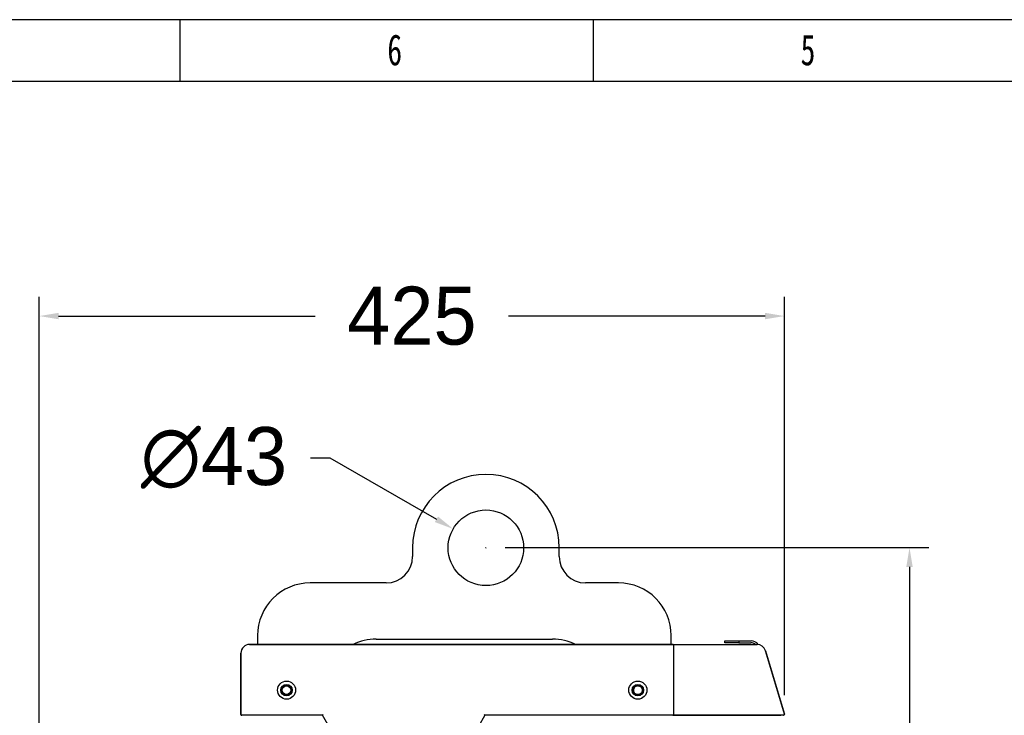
# Model space of a CAD drawing. Header units: millimetres. Extents: x -530 to 1563, y -566 to 914.
# Tile 8 of 15: x 25 to 586, y 519 to 914. Entities that reach past the tile are written whole.
import ezdxf

# ---------------------------------------------------------------- set-up
doc = ezdxf.new("R2010")
doc.units = ezdxf.units.MM
doc.styles.add('样式 1', font='SimSun.ttf', dxfattribs={"width": 0.7, "height": 2.5})
doc.dimstyles.get("Standard").update_dxf_attribs({"dimtxt": 33, "dimasz": 11, "dimexe": 11, "dimexo": 11, "dimgap": 11, "dimtad": 0, "dimtih": 1, "dimtoh": 1, "dimdsep": 46, "dimtxsty": 'Standard', "dimcen": 0.09, "dimadec": 0, "dimazin": 0, "dimtfac": 1, "dimtofl": 0, "dimtmove": 0, "dimatfit": 3, "dimfxl": 0, "dimtolj": 1, "dimtzin": 0, "dimarcsym": 0})

# ---------------------------------------------------------------- blocks, each defined once
blk = doc.blocks.new('图框')
at = {"lineweight": -3}
for p, q in [((2267.32, 1603.15), (0, 1603.15)), ((700.43, 1564.98), (700.43, 1603.15)), ((955.21, 1564.98), (955.21, 1603.15)), ((2229.15, 1564.98), (38.17, 1564.98))]:
    blk.add_line(p, q, dxfattribs=at)
at = {"lineweight": -3, "char_height": 19.0852, "attachment_point": 1, "style": '样式 1'}
for s, insert, width in [('{\\fSimSun|b0|i0|c134|p2;6}', (828.12, 1594.15), 9.306), ('{\\fSimSun|b0|i0|c134|p2;5}', (1082.91, 1594.15), 8.6432)]:
    blk.add_mtext(s, dxfattribs=dict(at, insert=insert, width=width))
blk = doc.blocks.new('*D2')
at = {"color": 0, "lineweight": -2}
for p, q in [((190.81, 665.11), (201.81, 665.11)), ((201.81, 665.11), (262.45, 630.2)), ((290.53, 613.99), (290.71, 613.99)), ((290.62, 613.9), (290.62, 614.08))]:
    blk.add_line(p, q, dxfattribs=at)
at = {"color": 0, "lineweight": 18}
blk.add_solid([(263.37, 631.79), (261.54, 628.62), (271.98, 624.72)], dxfattribs=at)
at = {"layer": 'Defpoints', "color": 0, "lineweight": 18}
for p in [(271.98, 624.72), (309.25, 603.27)]:
    blk.add_point(p, dxfattribs=at)
at = {"color": 0, "lineweight": 18, "insert": (135.81, 665.11), "char_height": 33, "attachment_point": 5}
blk.add_mtext('\\A1;∅43', dxfattribs=at)
blk = doc.blocks.new('*D3')
at = {"color": 0, "lineweight": -2}
for p, q in [((301.62, 614.08), (542.77, 614.08)), ((531.77, 603.08), (531.77, 329.48)), ((531.77, 0.88), (531.77, 274.48)), ((845.37, -10.12), (520.77, -10.12))]:
    blk.add_line(p, q, dxfattribs=at)
at = {"color": 0, "lineweight": 18}
for points in [[(529.94, 603.08), (533.6, 603.08), (531.77, 614.08)], [(529.94, 0.88), (533.6, 0.88), (531.77, -10.12)]]:
    blk.add_solid(points, dxfattribs=at)
at = {"layer": 'Defpoints', "color": 0, "lineweight": 18}
for p in [(290.62, 614.08), (531.77, -10.12), (856.37, -10.12)]:
    blk.add_point(p, dxfattribs=at)
at = {"color": 0, "lineweight": 18, "insert": (531.77, 301.98), "char_height": 33, "attachment_point": 5}
blk.add_mtext('\\A1;625', dxfattribs=at)
blk = doc.blocks.new('*D4')
at = {"color": 0, "lineweight": -2}
for p, q in [((36.37, 350.24), (36.37, 756.85)), ((460.58, 530.17), (460.58, 756.85)), ((47.37, 745.85), (193.47, 745.85)), ((449.58, 745.85), (303.47, 745.85))]:
    blk.add_line(p, q, dxfattribs=at)
at = {"color": 0, "lineweight": 18}
for points in [[(47.37, 747.68), (47.37, 744.01), (36.37, 745.85)], [(449.58, 747.68), (449.58, 744.01), (460.58, 745.85)]]:
    blk.add_solid(points, dxfattribs=at)
at = {"layer": 'Defpoints', "color": 0, "lineweight": 18}
for p in [(460.58, 745.85), (460.58, 519.17), (36.37, 339.24)]:
    blk.add_point(p, dxfattribs=at)
at = {"color": 0, "lineweight": 18, "insert": (248.47, 745.85), "char_height": 33, "attachment_point": 5}
blk.add_mtext('\\A1;425', dxfattribs=at)

msp = doc.modelspace()

# ---------------------------------------------------------------- linework, layer by layer
for p, q in [((248.868, 613.991), (248.868, 608.991)), ((332.368, 608.991), (332.368, 613.991)), ((233.868, 593.991), (190.618, 593.991)), ((366.118, 593.991), (347.368, 593.991)), ((160.618, 563.991), (160.618, 558.993)), ((228.118, 561.991), (328.618, 561.991)), ((396.118, 558.991), (396.118, 563.991)), ((426.691, 560.991), (434.691, 560.991)), ((426.691, 559.991), (426.691, 560.991)), ((434.691, 560.991), (441.541, 560.991)), ((434.691, 560.991), (434.691, 559.991)), ((156.118, 558.994), (185.869, 558.994)), ((397.291, 558.991), (156.118, 558.991)), ((156.118, 558.991), (397.291, 558.991)), ((185.868, 558.994), (185.868, 558.991)), ((188.368, 558.994), (185.868, 558.994)), ((188.368, 558.991), (188.368, 558.994)), ((188.37, 558.994), (190.871, 558.994)), ((190.868, 558.994), (190.868, 558.991)), ((193.368, 558.994), (190.868, 558.994)), ((193.368, 558.991), (193.368, 558.994)), ((193.369, 558.994), (195.87, 558.994)), ((195.868, 558.994), (195.868, 558.991)), ((198.368, 558.994), (195.868, 558.994)), ((198.368, 558.991), (198.368, 558.994)), ((198.369, 558.994), (200.87, 558.994)), ((200.868, 558.994), (200.868, 558.991)), ((203.368, 558.994), (200.868, 558.994)), ((203.368, 558.991), (203.368, 558.994)), ((203.371, 558.994), (205.869, 558.994)), ((205.868, 558.994), (205.868, 558.991)), ((208.368, 558.994), (205.868, 558.994)), ((208.368, 558.991), (208.368, 558.994)), ((208.37, 558.994), (210.868, 558.994)), ((210.868, 558.994), (210.868, 558.991)), ((213.368, 558.994), (210.868, 558.994)), ((213.368, 558.991), (213.368, 558.994)), ((213.37, 558.994), (215.871, 558.994)), ((215.868, 558.994), (215.868, 558.991)), ((218.368, 558.994), (215.868, 558.994)), ((218.368, 558.991), (218.368, 558.994)), ((218.369, 558.994), (220.87, 558.994)), ((220.868, 558.994), (220.868, 558.991)), ((223.368, 558.994), (220.868, 558.994)), ((223.368, 558.991), (223.368, 558.994)), ((223.371, 558.994), (225.869, 558.994)), ((225.868, 558.994), (225.868, 558.991)), ((228.368, 558.994), (225.868, 558.994)), ((228.368, 558.991), (228.368, 558.994)), ((228.37, 558.994), (230.869, 558.994)), ((230.868, 558.994), (230.868, 558.991)), ((233.368, 558.994), (230.868, 558.994)), ((233.368, 558.991), (233.368, 558.994)), ((233.37, 558.994), (235.871, 558.994)), ((235.868, 558.994), (235.868, 558.991)), ((238.368, 558.994), (235.868, 558.994)), ((238.368, 558.991), (238.368, 558.994)), ((238.369, 558.994), (240.87, 558.994)), ((240.868, 558.994), (240.868, 558.991)), ((243.368, 558.994), (240.868, 558.994)), ((243.368, 558.991), (243.368, 558.994)), ((243.368, 558.994), (245.87, 558.994)), ((245.868, 558.994), (245.868, 558.991)), ((248.368, 558.994), (245.868, 558.994)), ((248.368, 558.991), (248.368, 558.994)), ((248.371, 558.994), (250.866, 558.994)), ((250.868, 558.994), (250.868, 558.991)), ((253.368, 558.994), (250.868, 558.994)), ((253.367, 558.994), (255.868, 558.994)), ((253.368, 558.991), (253.368, 558.994)), ((255.868, 558.994), (255.868, 558.991)), ((258.368, 558.994), (255.868, 558.994)), ((258.366, 558.994), (260.868, 558.994)), ((258.368, 558.991), (258.368, 558.994)), ((260.868, 558.994), (260.868, 558.991)), ((263.368, 558.994), (260.868, 558.994)), ((263.366, 558.994), (265.867, 558.994)), ((263.368, 558.991), (263.368, 558.994)), ((265.868, 558.994), (265.868, 558.991)), ((268.368, 558.994), (265.868, 558.994)), ((268.368, 558.991), (268.368, 558.994)), ((268.368, 558.994), (270.866, 558.994)), ((270.868, 558.994), (270.868, 558.991)), ((273.368, 558.994), (270.868, 558.994)), ((273.367, 558.994), (275.866, 558.994)), ((273.368, 558.991), (273.368, 558.994)), ((275.868, 558.994), (275.868, 558.991)), ((278.368, 558.994), (275.868, 558.994)), ((278.367, 558.994), (280.868, 558.994)), ((278.368, 558.991), (278.368, 558.994)), ((280.868, 558.994), (280.868, 558.991)), ((283.368, 558.994), (280.868, 558.994)), ((283.366, 558.994), (285.867, 558.994)), ((283.368, 558.991), (283.368, 558.994)), ((285.868, 558.994), (285.868, 558.991)), ((288.368, 558.994), (285.868, 558.994)), ((288.368, 558.991), (288.368, 558.994)), ((288.368, 558.994), (290.866, 558.994)), ((290.868, 558.994), (290.868, 558.991)), ((293.368, 558.994), (290.868, 558.994)), ((293.368, 558.994), (295.868, 558.994)), ((293.368, 558.991), (293.368, 558.994)), ((295.868, 558.994), (295.868, 558.991)), ((298.368, 558.994), (295.868, 558.994)), ((298.368, 558.994), (300.868, 558.994)), ((298.368, 558.991), (298.368, 558.994)), ((300.868, 558.994), (300.868, 558.991)), ((303.368, 558.994), (300.868, 558.994)), ((303.368, 558.994), (305.868, 558.994)), ((303.368, 558.991), (303.368, 558.994)), ((305.868, 558.994), (305.868, 558.991)), ((308.368, 558.994), (305.868, 558.994)), ((308.366, 558.994), (343.118, 558.994)), ((308.368, 558.991), (308.368, 558.994)), ((397.291, 558.991), (444.972, 558.991)), ((397.292, 558.991), (444.973, 558.991)), ((397.379, 558.491), (397.379, 519.173)), ((434.691, 559.991), (426.691, 559.991)), ((434.691, 559.991), (441.437, 559.991)), ((449.762, 555.423), (460.557, 519.316)), ((460.557, 519.316), (449.763, 555.423)), ((151.118, 553.991), (151.118, 553.994)), ((151.118, 553.991), (151.118, 519.173)), ((151.118, 519.173), (151.118, 553.991)), ((151.118, 519.173), (151.118, 518.673)), ((151.618, 518.673), (151.118, 518.673)), ((197.603, 518.673), (151.618, 518.673)), ((197.603, 518.673), (154.118, 518.673)), ((197.603, 518.673), (197.892, 519.173)), ((218.879, 481.727), (197.603, 518.673)), ((218.879, 481.727), (197.603, 518.673)), ((290.059, 518.673), (268.783, 481.727)), ((290.059, 518.673), (289.77, 519.173)), ((396.757, 518.673), (290.059, 518.673)), ((397.291, 518.673), (290.059, 518.673)), ((397.099, 518.673), (458.461, 518.673)), ((460.078, 518.673), (397.291, 518.673))]:
    msp.add_line(p, q)
for centre, radius in [((290.618, 613.991), 21.5), ((177.118, 532.991), 5.15), ((177.118, 532.991), 5.15), ((377.118, 532.991), 5.15), ((377.118, 532.991), 5.15), ((177.118, 532.991), 3.3), ((177.118, 532.994), 2.65), ((177.118, 532.994), 2.65), ((177.118, 532.994), 2.5), ((377.118, 532.991), 3.3)]:
    msp.add_circle(centre, radius)
for centre, radius, start, end in [((290.618, 613.991), 41.75, 0, 180), ((233.868, 608.991), 15, 270, 0), ((347.368, 608.991), 15, 180, 270), ((190.618, 563.991), 30, 90, 180), ((366.118, 563.991), 30, 0, 90), ((228.118, 531.991), 30, 90, 115.84237), ((328.618, 531.991), 30, 64.15734, 90), ((441.541, 555.991), 5, 36.36122, 90), ((156.118, 553.994), 5, 90, 180), ((156.118, 553.991), 5, 90, 180), ((156.118, 553.991), 5, 90, 180), ((441.437, 555.991), 4, 48.59111, 90), ((444.972, 553.991), 5, 16.64434, 90), ((377.118, 532.991), 2.55, 148.94395, 211.05605), ((377.118, 532.991), 3, 304.59628, 55.40372), ((151.618, 519.173), 0.5, 180, 270), ((460.078, 519.173), 0.5, 270, 16.64434)]:
    msp.add_arc(centre, radius, start, end)
for points, knots in [([(374.934, 534.307), (375.003, 534.422), (375.081, 534.531), (375.21, 534.684), (375.255, 534.733), (375.325, 534.805), (375.349, 534.828), (375.398, 534.874), (375.423, 534.896), (375.55, 535.007), (375.658, 535.086), (375.883, 535.226), (376.001, 535.288), (376.156, 535.353), (376.188, 535.366), (376.25, 535.389), (376.345, 535.423), (376.441, 535.451), (376.634, 535.498), (376.766, 535.52), (376.933, 535.535), (376.966, 535.537), (377.033, 535.54), (377.134, 535.543), (377.234, 535.54), (377.433, 535.525), (377.565, 535.505), (377.727, 535.468), (377.76, 535.46), (377.825, 535.442), (377.857, 535.432), (377.953, 535.402), (378.016, 535.379), (378.201, 535.304), (378.32, 535.244), (378.491, 535.141), (378.547, 535.104), (378.629, 535.046), (378.656, 535.026), (378.709, 534.984), (378.735, 534.963), (378.863, 534.856), (378.958, 534.763), (379.088, 534.612), (379.13, 534.56), (379.19, 534.479), (379.209, 534.451), (379.247, 534.396), (379.265, 534.367), (379.354, 534.225), (379.415, 534.107), (379.493, 533.924), (379.516, 533.861), (379.548, 533.766), (379.558, 533.734), (379.577, 533.67), (379.585, 533.637), (379.626, 533.474), (379.647, 533.343), (379.665, 533.144), (379.668, 533.078), (379.669, 532.944), (379.667, 532.877), (379.652, 532.676), (379.632, 532.544), (379.572, 532.285), (379.532, 532.158), (379.469, 532.002), (379.456, 531.971), (379.428, 531.91), (379.385, 531.819), (379.337, 531.732), (379.234, 531.561), (379.156, 531.453), (379.049, 531.325), (379.026, 531.299), (378.981, 531.25), (378.958, 531.225), (378.887, 531.154), (378.839, 531.108), (378.688, 530.977), (378.581, 530.898), (378.439, 530.81), (378.411, 530.793), (378.352, 530.759), (378.323, 530.743), (378.233, 530.697), (378.173, 530.668), (377.988, 530.591), (377.862, 530.549), (377.668, 530.5), (377.603, 530.487), (377.503, 530.47), (377.47, 530.465), (377.403, 530.457), (377.37, 530.454), (377.204, 530.439), (377.071, 530.438), (376.872, 530.452), (376.805, 530.46), (376.706, 530.475), (376.673, 530.48), (376.607, 530.493), (376.574, 530.5), (376.411, 530.538), (376.284, 530.578), (376.099, 530.653), (376.038, 530.68), (375.949, 530.725), (375.919, 530.741), (375.86, 530.773), (375.831, 530.79), (375.687, 530.877), (375.579, 530.954), (375.375, 531.125), (375.28, 531.219), (375.17, 531.346), (375.148, 531.372), (375.107, 531.424), (375.045, 531.504), (374.989, 531.586), (374.884, 531.755), (374.822, 531.873), (374.757, 532.028), (374.745, 532.059), (374.721, 532.122), (374.687, 532.217), (374.659, 532.313), (374.611, 532.507), (374.589, 532.638), (374.575, 532.804), (374.573, 532.838), (374.57, 532.905), (374.569, 532.939), (374.568, 533.039), (374.57, 533.106), (374.584, 533.305), (374.604, 533.437), (374.649, 533.632), (374.667, 533.696), (374.707, 533.825), (374.73, 533.888), (374.805, 534.073), (374.865, 534.192), (374.968, 534.363), (375.004, 534.419), (375.063, 534.501), (375.083, 534.528), (375.124, 534.581), (375.145, 534.607), (375.253, 534.735), (375.346, 534.83), (375.497, 534.961), (375.549, 535.002), (375.63, 535.062), (375.657, 535.081), (375.713, 535.119), (375.741, 535.138), (375.883, 535.226), (376.002, 535.288), (376.185, 535.365), (376.247, 535.389), (376.342, 535.421), (376.374, 535.431), (376.439, 535.449), (376.471, 535.458), (376.635, 535.499), (376.766, 535.52), (377.031, 535.543), (377.164, 535.544), (377.332, 535.533), (377.365, 535.53), (377.432, 535.522), (377.532, 535.509), (377.63, 535.49), (377.824, 535.445), (377.951, 535.405), (378.106, 535.342), (378.137, 535.329), (378.198, 535.302), (378.229, 535.287), (378.319, 535.242), (378.377, 535.21), (378.548, 535.107), (378.656, 535.03), (378.784, 534.922), (378.809, 534.9), (378.859, 534.855), (378.883, 534.832), (378.955, 534.761), (379.001, 534.712), (379.132, 534.561), (379.211, 534.455), (379.317, 534.285), (379.35, 534.227), (379.397, 534.137), (379.412, 534.107), (379.44, 534.046), (379.454, 534.016), (379.519, 533.862), (379.561, 533.736), (379.609, 533.542), (379.623, 533.477), (379.639, 533.378), (379.644, 533.344), (379.652, 533.278), (379.656, 533.244), (379.67, 533.077), (379.671, 532.944), (379.657, 532.746), (379.65, 532.679), (379.635, 532.58), (379.63, 532.547), (379.617, 532.481), (379.61, 532.448), (379.572, 532.285), (379.532, 532.158), (379.432, 531.911), (379.373, 531.792), (379.286, 531.648), (379.268, 531.619), (379.231, 531.563), (379.174, 531.48), (379.113, 531.402), (378.985, 531.249), (378.892, 531.154), (378.765, 531.044), (378.739, 531.022), (378.687, 530.98), (378.607, 530.919), (378.524, 530.863), (378.355, 530.757), (378.237, 530.696), (378.083, 530.631), (378.052, 530.618), (377.989, 530.594), (377.957, 530.583), (377.862, 530.551), (377.798, 530.533), (377.604, 530.484), (377.473, 530.463), (377.273, 530.445), (377.206, 530.442), (377.072, 530.441), (377.005, 530.443), (376.805, 530.457), (376.674, 530.477), (376.506, 530.516), (376.469, 530.525), (376.432, 530.535)], [0, 0, 0, 0, 0.0146436, 0.0146436, 0.0219654, 0.0219654, 0.0256263, 0.0256263, 0.0292871, 0.0292871, 0.0439307, 0.0439307, 0.0585743, 0.0585743, 0.0622352, 0.0622352, 0.0658961, 0.0732179, 0.0732179, 0.0878614, 0.0878614, 0.0915223, 0.0915223, 0.0951832, 0.102505, 0.102505, 0.1171486, 0.1171486, 0.1208095, 0.1208095, 0.1244704, 0.1244704, 0.1317922, 0.1317922, 0.1464357, 0.1464357, 0.1537575, 0.1537575, 0.1574184, 0.1574184, 0.1610793, 0.1610793, 0.1757229, 0.1757229, 0.1830447, 0.1830447, 0.1867056, 0.1867056, 0.1903665, 0.1903665, 0.20501, 0.20501, 0.2123318, 0.2123318, 0.2159927, 0.2159927, 0.2196536, 0.2196536, 0.2342972, 0.2342972, 0.241619, 0.241619, 0.2489408, 0.2489408, 0.2635843, 0.2635843, 0.2782279, 0.2782279, 0.2818888, 0.2818888, 0.2855497, 0.2928715, 0.2928715, 0.3075151, 0.3075151, 0.3111759, 0.3111759, 0.3148368, 0.3148368, 0.3221586, 0.3221586, 0.3368022, 0.3368022, 0.3404631, 0.3404631, 0.344124, 0.344124, 0.3514458, 0.3514458, 0.3660894, 0.3660894, 0.3734111, 0.3734111, 0.377072, 0.377072, 0.3807329, 0.3807329, 0.3953765, 0.3953765, 0.4026983, 0.4026983, 0.4063592, 0.4063592, 0.4100201, 0.4100201, 0.4246636, 0.4246636, 0.4319854, 0.4319854, 0.4356463, 0.4356463, 0.4393072, 0.4393072, 0.4539508, 0.4539508, 0.4685944, 0.4685944, 0.4722553, 0.4722553, 0.4759162, 0.4832379, 0.4832379, 0.4978815, 0.4978815, 0.5015424, 0.5015424, 0.5052033, 0.5125251, 0.5125251, 0.5271687, 0.5271687, 0.5308296, 0.5308296, 0.5344905, 0.5344905, 0.5418122, 0.5418122, 0.5564558, 0.5564558, 0.5637776, 0.5637776, 0.5710994, 0.5710994, 0.585743, 0.585743, 0.5930647, 0.5930647, 0.5967256, 0.5967256, 0.6003865, 0.6003865, 0.6150301, 0.6150301, 0.6223519, 0.6223519, 0.6260128, 0.6260128, 0.6296737, 0.6296737, 0.6443173, 0.6443173, 0.651639, 0.651639, 0.6552999, 0.6552999, 0.6589608, 0.6589608, 0.6736044, 0.6736044, 0.688248, 0.688248, 0.6919089, 0.6919089, 0.6955698, 0.7028916, 0.7028916, 0.7175351, 0.7175351, 0.721196, 0.721196, 0.7248569, 0.7248569, 0.7321787, 0.7321787, 0.7468223, 0.7468223, 0.7504832, 0.7504832, 0.7541441, 0.7541441, 0.7614659, 0.7614659, 0.7761094, 0.7761094, 0.7834312, 0.7834312, 0.7870921, 0.7870921, 0.790753, 0.790753, 0.8053966, 0.8053966, 0.8127184, 0.8127184, 0.8163793, 0.8163793, 0.8200401, 0.8200401, 0.8346837, 0.8346837, 0.8420055, 0.8420055, 0.8456664, 0.8456664, 0.8493273, 0.8493273, 0.8639709, 0.8639709, 0.8786144, 0.8786144, 0.8822753, 0.8822753, 0.8859362, 0.893258, 0.893258, 0.9079016, 0.9079016, 0.9115625, 0.9115625, 0.9152234, 0.9225452, 0.9225452, 0.9371887, 0.9371887, 0.9408496, 0.9408496, 0.9445105, 0.9445105, 0.9518323, 0.9518323, 0.9664759, 0.9664759, 0.9737977, 0.9737977, 0.9811195, 0.9811195, 0.995763, 0.995763, 1, 1, 1, 1]), ([(378.822, 535.461), (378.738, 535.508), (378.569, 535.593), (378.393, 535.661), (378.213, 535.72), (378.122, 535.746), (378.006, 535.772), (377.983, 535.777), (377.936, 535.786), (377.913, 535.791), (377.842, 535.803), (377.795, 535.81), (377.654, 535.828), (377.465, 535.842), (377.276, 535.838), (377.135, 535.827), (377.088, 535.822), (377.017, 535.813), (376.993, 535.81), (376.946, 535.803), (376.922, 535.799), (376.805, 535.778), (376.62, 535.735), (376.441, 535.674), (376.266, 535.604), (376.18, 535.564), (376.053, 535.498), (376.011, 535.474), (375.929, 535.425), (375.889, 535.4), (375.771, 535.32), (375.696, 535.264), (375.551, 535.142), (375.482, 535.078), (375.383, 534.975), (375.351, 534.94), (375.304, 534.886), (375.288, 534.867), (375.258, 534.83), (375.243, 534.812), (375.171, 534.717), (375.063, 534.561), (374.974, 534.393), (374.934, 534.307)], [0, 0, 0, 0, 0.0625, 0.125, 0.125, 0.1875, 0.1875, 0.203125, 0.203125, 0.21875, 0.21875, 0.25, 0.25, 0.3125, 0.375, 0.375, 0.40625, 0.40625, 0.421875, 0.421875, 0.4375, 0.4375, 0.5, 0.5625, 0.5625, 0.625, 0.625, 0.65625, 0.65625, 0.6875, 0.6875, 0.75, 0.75, 0.8125, 0.8125, 0.84375, 0.84375, 0.859375, 0.859375, 0.875, 0.875, 0.9375, 1, 1, 1, 1]), ([(374.934, 531.676), (374.974, 531.589), (375.063, 531.422), (375.17, 531.266), (375.243, 531.171), (375.258, 531.153), (375.288, 531.116), (375.303, 531.097), (375.35, 531.043), (375.382, 531.008), (375.481, 530.905), (375.619, 530.776), (375.77, 530.663), (375.869, 530.596), (375.889, 530.583), (375.929, 530.558), (375.949, 530.545), (376.011, 530.509), (376.053, 530.485), (376.178, 530.419), (376.264, 530.379), (376.439, 530.309), (376.529, 530.278), (376.666, 530.239), (376.712, 530.227), (376.782, 530.211), (376.805, 530.206), (376.852, 530.196), (376.969, 530.174), (377.086, 530.159), (377.274, 530.145), (377.368, 530.143), (377.51, 530.146), (377.581, 530.15), (377.653, 530.156), (377.7, 530.161), (377.724, 530.164), (377.842, 530.178), (377.936, 530.195), (378.12, 530.236), (378.211, 530.262), (378.39, 530.321), (378.478, 530.355), (378.609, 530.413), (378.652, 530.433), (378.738, 530.476), (378.78, 530.498), (378.822, 530.522)], [0, 0, 0, 0, 0.0625, 0.125, 0.125, 0.140625, 0.140625, 0.15625, 0.15625, 0.1875, 0.1875, 0.25, 0.3125, 0.3125, 0.328125, 0.328125, 0.34375, 0.34375, 0.375, 0.375, 0.4375, 0.4375, 0.5, 0.5, 0.53125, 0.53125, 0.546875, 0.546875, 0.5625, 0.625, 0.625, 0.6875, 0.6875, 0.71875, 0.734375, 0.734375, 0.75, 0.75, 0.8125, 0.8125, 0.875, 0.875, 0.9375, 0.9375, 0.96875, 0.96875, 1, 1, 1, 1])]:
    msp.add_open_spline(points, degree=3, knots=knots)

# ---------------------------------------------------------------- block references
at = {"xscale": 0.9233813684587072, "yscale": 0.9233813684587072, "zscale": 0.9233813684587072}
msp.add_blockref('图框', (-530.164, -565.846), dxfattribs=at)

# ---------------------------------------------------------------- dimensions: what is measured, and where the dimension line sits
at = {"lineweight": 18}
dim = msp.add_linear_dim(base=(460.578, 745.845), p1=(36.368, 339.241), p2=(460.578, 519.173), text='425', dimstyle='Standard', dxfattribs=at)
dim.commit()
dim.dimension.update_dxf_attribs({"geometry": '*D4', "text_midpoint": (248.473, 745.845)})
dim = msp.add_diameter_dim_2p(p1=(309.252, 603.266), p2=(271.985, 624.717), dimstyle='Standard', dxfattribs=at)
dim.commit()
dim.dimension.update_dxf_attribs({"geometry": '*D2', "text_midpoint": (135.81, 665.108), "dimtype": 163})
dim = msp.add_linear_dim(base=(531.769, -10.122), p1=(290.618, 614.081), p2=(856.372, -10.122), angle=90, text='625', dimstyle='Standard', dxfattribs=at)
dim.commit()
dim.dimension.update_dxf_attribs({"geometry": '*D3', "text_midpoint": (531.769, 301.98)})

doc.saveas('drawing.dxf')
